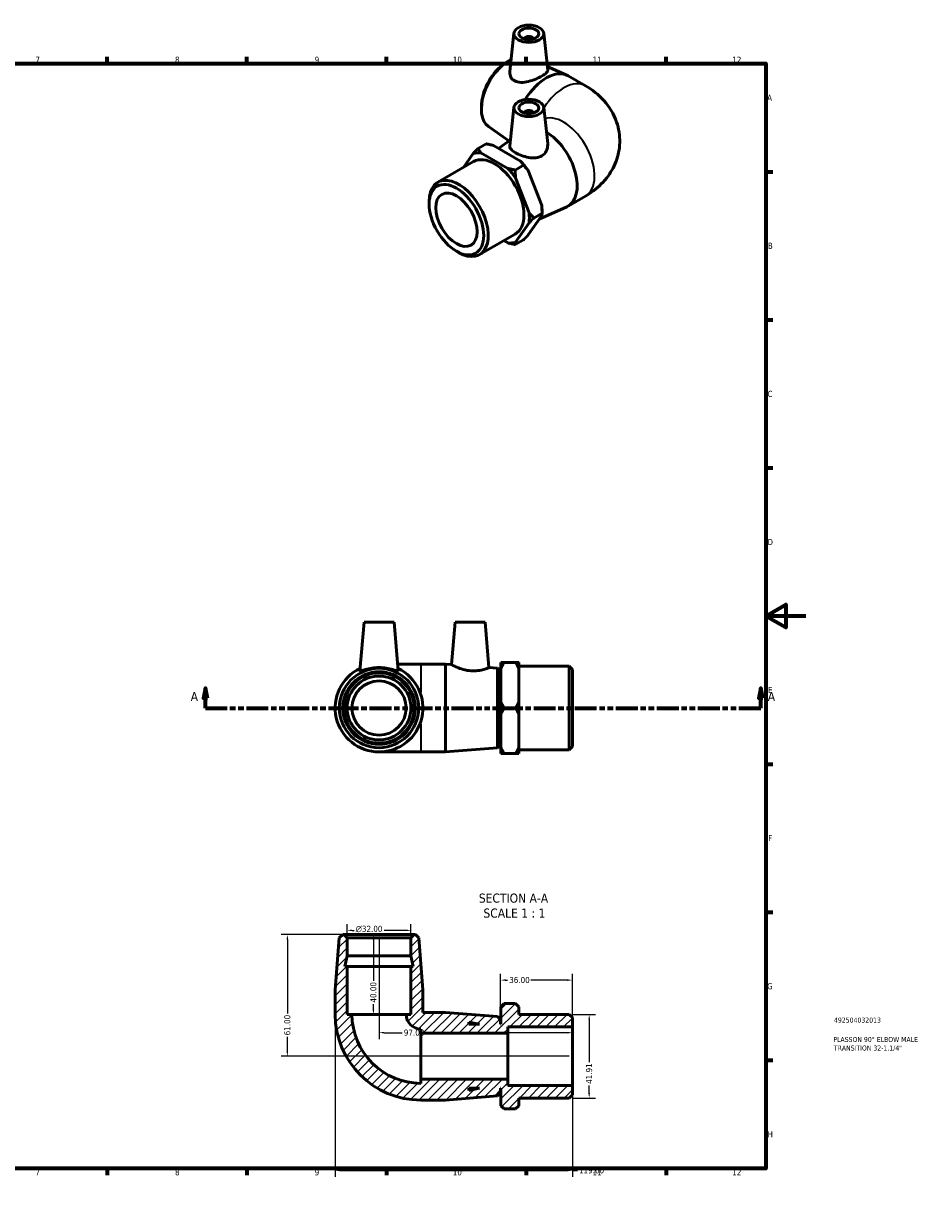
# Model space of a CAD drawing. Header units: millimetres. Extents: x 0 to 897, y -50 to 609.
# Tile 3 of 3: x 449 to 897, y 0 to 594. Entities that reach past the tile are written whole.
import ezdxf

# ---------------------------------------------------------------- set-up
doc = ezdxf.new("R2010")
doc.units = ezdxf.units.MM
doc.linetypes.add('DOUBLE_DASH_CHAIN', pattern=[1.2403, 0.6614, -0.0827, 0.1654, -0.0827, 0.1654, -0.0827])
for name, color, linetype, lineweight in [('Border (ANSI)', 7, 'Continuous', 70), ('Dimension (ANSI)', 7, 'Continuous', 25), ('Hatch (ANSI)', 7, 'Continuous', 18), ('Section Line (ANSI)', 7, 'DOUBLE_DASH_CHAIN', 70), ('Symbol (ANSI)', 7, 'Continuous', 25), ('Title (ISO)', 7, 'Continuous', 50), ('Visible (ANSI)', 7, 'Continuous', 50), ('Visible Narrow (ANSI)', 7, 'Continuous', 35)]:
    doc.layers.add(name, color=color, linetype=linetype, lineweight=lineweight)
doc.styles.add('Label Text (ANSI)', font='tahoma.ttf')
doc.styles.add('Note Text (ANSI)', font='tahoma.ttf')
doc.styles.add('Note Text (ISO)', font='tahoma.ttf')
doc.dimstyles.new('Default - mm (ANSI)', dxfattribs={"dimtxt": 3.048, "dimasz": 2.5, "dimexe": 3.175, "dimexo": 1.6002, "dimgap": 0.8, "dimtad": 0, "dimtoh": 1, "dimrnd": 1e-08, "dimzin": 4, "dimdsep": 46, "dimtxsty": 'Note Text (ANSI)', "dimcen": 0.09, "dimdle": 10, "dimclrd": 256, "dimclre": 256, "dimclrt": 256, "dimadec": 1, "dimazin": 1, "dimtfac": 1, "dimtofl": 0, "dimtmove": 0, "dimatfit": 3, "dimfxl": 1, "dimtolj": 1, "dimtzin": 4, "dimlwd": -1, "dimlwe": -1, "dimarcsym": 0})

# ---------------------------------------------------------------- blocks, each defined once
blk = doc.blocks.new('Borders Default Border')
at = {"layer": 'Border (ANSI)'}
for p, q in [((70.08, 574), (70.08, 577.45)), ((140.17, 574), (140.17, 577.45)), ((210.25, 574), (210.25, 577.45)), ((280.33, 574), (280.33, 577.45)), ((350.42, 574), (350.42, 577.45)), ((490.58, 574), (490.58, 577.45)), ((560.67, 574), (560.67, 577.45)), ((630.75, 574), (630.75, 577.45)), ((700.83, 574), (700.83, 577.45)), ((770.92, 574), (770.92, 577.45)), ((20, 519.75), (16.55, 519.75)), ((821, 519.75), (824.45, 519.75)), ((20, 445.5), (16.55, 445.5)), ((821, 445.5), (824.45, 445.5)), ((20, 371.25), (16.55, 371.25)), ((821, 371.25), (824.45, 371.25)), ((20, 222.75), (16.55, 222.75)), ((821, 222.75), (824.45, 222.75)), ((20, 148.5), (16.55, 148.5)), ((821, 148.5), (824.45, 148.5)), ((20, 74.25), (16.55, 74.25)), ((821, 74.25), (824.45, 74.25)), ((70.08, 20), (70.08, 16.55)), ((140.17, 20), (140.17, 16.55)), ((210.25, 20), (210.25, 16.55)), ((280.33, 20), (280.33, 16.55)), ((350.42, 20), (350.42, 16.55)), ((490.58, 20), (490.58, 16.55)), ((560.67, 20), (560.67, 16.55)), ((630.75, 20), (630.75, 16.55)), ((700.83, 20), (700.83, 16.55)), ((770.92, 20), (770.92, 16.55))]:
    blk.add_line(p, q, dxfattribs=at)
at = {"layer": 'Border (ANSI)', "flags": 128}
for points in [[(420.5, 594), (420.5, 574), (414.73, 584), (426.27, 584), (420.5, 574)], [(20, 20), (20, 574), (821, 574), (821, 20), (20, 20)], [(0, 297), (20, 297), (10, 302.77), (10, 291.23), (20, 297)], [(841, 297), (821, 297), (831, 302.77), (831, 291.23), (821, 297)], [(420.5, 0), (420.5, 20), (414.73, 10), (426.27, 10), (420.5, 20)]]:
    blk.add_lwpolyline(points, dxfattribs=at)
at = {"layer": 'Border (ANSI)', "color": 230, "true_color": 0xff0080, "attachment_point": 7, "style": 'Note Text (ANSI)'}
for s, insert, char_height in [('1', (34.35, 574.4), 3.05), ('2', (104.2, 574.4), 3.05), ('3', (174.26, 574.34), 3.05), ('4', (244.23, 574.4), 3.05), ('5', (314.48, 574.34), 3.05), ('6', (384.49, 574.34), 3.05), ('7', (454.6, 574.4), 3.05), ('8', (524.63, 574.33), 3.05), ('9', (594.7, 574.34), 3.05), ('10', (663.96, 574.34), 3.048), ('11', (734.04, 574.4), 3.048), ('12', (804.13, 574.4), 3.048), ('A', (16.78, 555.35), 3.05), ('A', (821.63, 555.35), 3.05), ('B', (17.15, 481.1), 3.05), ('B', (821.99, 481.1), 3.05), ('C', (16.95, 406.8), 3.05), ('C', (821.8, 406.8), 3.05), ('D', (16.96, 332.6), 3.05), ('D', (821.81, 332.6), 3.05), ('E', (17.21, 258.35), 3.05), ('E', (822.05, 258.35), 3.05), ('F', (17.29, 184.1), 3.05), ('F', (822.14, 184.1), 3.05), ('G', (16.81, 109.79), 3.05), ('G', (821.66, 109.79), 3.05), ('H', (16.97, 35.6), 3.05), ('H', (821.81, 35.6), 3.05), ('1', (34.35, 16.55), 3.05), ('2', (104.2, 16.55), 3.05), ('3', (174.26, 16.49), 3.05), ('4', (244.23, 16.55), 3.05), ('5', (314.48, 16.49), 3.05), ('6', (384.49, 16.49), 3.05), ('7', (454.6, 16.55), 3.05), ('8', (524.63, 16.48), 3.05), ('9', (594.7, 16.49), 3.05), ('10', (663.96, 16.49), 3.048), ('11', (734.04, 16.55), 3.048), ('12', (804.13, 16.55), 3.048)]:
    blk.add_mtext(s, dxfattribs=dict(at, insert=insert, char_height=char_height))
blk = doc.blocks.new('Title Blocks ISO')
at = {"layer": 'Title (ISO)', "color": 232, "true_color": 0xca0064, "style": 'Note Text (ISO)'}
for tag, p in [('PART_NUMBER_001', (34.16, 73.13)), ('DESCRIPTION_001', (33.84, 63.4)), ('DESCRIPTION_002', (34.09, 59.12))]:
    blk.add_attdef(tag, p, '', height=2.5, dxfattribs=at)
blk = doc.blocks.new('2dTransSection0')
at = {"layer": 'Section Line (ANSI)', "linetype": 'Continuous'}
for p, q in [((539.86, 260.86), (538.86, 255.86)), ((538.86, 255.86), (540.86, 255.86)), ((539.86, 255.86), (539.86, 260.86)), ((540.86, 255.86), (539.86, 260.86)), ((539.86, 250.86), (539.86, 255.86)), ((818.47, 260.86), (817.47, 255.86)), ((817.47, 255.86), (819.47, 255.86)), ((818.47, 255.86), (818.47, 260.86)), ((819.47, 255.86), (818.47, 260.86)), ((818.47, 250.86), (818.47, 255.86)), ((539.86, 250.86), (550.85, 250.86)), ((807.48, 250.86), (818.47, 250.86))]:
    blk.add_line(p, q, dxfattribs=at)
at = {"layer": 'Section Line (ANSI)', "linetype": 'DOUBLE_DASH_CHAIN', "ltscale": 16.597679}
blk.add_line((539.86, 250.86), (818.47, 250.86), dxfattribs=at)
at = {"layer": 'Section Line (ANSI)', "linetype": 'Continuous', "flags": 128}
for points in [[(540.86, 255.86), (539.86, 260.86), (538.86, 255.86), (540.86, 255.86)], [(819.47, 255.86), (818.47, 260.86), (817.47, 255.86), (819.47, 255.86)]]:
    blk.add_lwpolyline(points, dxfattribs=at)
at = {"layer": 'Section Line (ANSI)'}
for points in [[(540.86, 255.86), (539.86, 260.86), (538.86, 255.86), (540.86, 255.86)], [(819.47, 255.86), (818.47, 260.86), (817.47, 255.86), (819.47, 255.86)]]:
    blk.add_solid(points, dxfattribs=at)
at = {"layer": 'Section Line (ANSI)', "char_height": 4.57, "attachment_point": 7, "style": 'Label Text (ANSI)'}
for insert in [(532.5, 254.36), (821.94, 254.36)]:
    blk.add_mtext('A', dxfattribs=dict(at, insert=insert))
blk = doc.blocks.new('*D7')
at = {"layer": 'Defpoints', "color": 0, "transparency": 16777216}
for p in [(610.98, 139.36), (610.98, 135.66), (642.98, 135.66)]:
    blk.add_point(p, dxfattribs=at)
at = {"layer": 'Dimension (ANSI)', "transparency": 16777216}
for p, q in [((610.98, 137.26), (610.98, 142.54)), ((613.48, 139.36), (614.42, 139.36)), ((640.48, 139.36), (629.57, 139.36)), ((642.98, 137.26), (642.98, 142.54))]:
    blk.add_line(p, q, dxfattribs=at)
for points in [[(613.48, 139.78), (613.48, 138.95), (610.98, 139.36)], [(640.48, 139.78), (640.48, 138.95), (642.98, 139.36)]]:
    blk.add_solid(points, dxfattribs=at)
at = {"layer": 'Dimension (ANSI)', "color": 230, "true_color": 0xff0080, "transparency": 16777216, "insert": (615.22, 141.66), "char_height": 3.048, "attachment_point": 1, "style": 'Note Text (ANSI)'}
blk.add_mtext('\\A1;\\fAIGDT|b0|i0;\\H3.0480;\\ln\\fTahoma|b0|i0;\\H3.0480;32.00', dxfattribs=at)
blk = doc.blocks.new('*D8')
at = {"layer": 'Defpoints', "color": 0, "transparency": 16777216}
for p in [(609.38, 137.26), (580.98, 76.26), (723.98, 76.26)]:
    blk.add_point(p, dxfattribs=at)
at = {"layer": 'Dimension (ANSI)', "transparency": 16777216}
for p, q in [((607.78, 137.26), (577.81, 137.26)), ((580.98, 134.76), (580.98, 97.6)), ((580.98, 78.76), (580.98, 85.92)), ((722.38, 76.26), (577.81, 76.26))]:
    blk.add_line(p, q, dxfattribs=at)
for points in [[(580.56, 134.76), (581.4, 134.76), (580.98, 137.26)], [(580.56, 78.76), (581.4, 78.76), (580.98, 76.26)]]:
    blk.add_solid(points, dxfattribs=at)
at = {"layer": 'Dimension (ANSI)', "color": 230, "true_color": 0xff0080, "transparency": 16777216, "insert": (579.39, 86.72), "char_height": 3.048, "attachment_point": 1, "rotation": 90, "style": 'Note Text (ANSI)'}
blk.add_mtext('\\A1;61.00', dxfattribs=at)
blk = doc.blocks.new('*D9')
at = {"layer": 'Defpoints', "color": 0, "transparency": 16777216}
for p in [(604.98, 97.26), (723.98, 61.59), (723.98, 18.96)]:
    blk.add_point(p, dxfattribs=at)
at = {"layer": 'Dimension (ANSI)', "transparency": 16777216}
for p, q in [((604.98, 95.66), (604.98, 15.79)), ((723.98, 59.99), (723.98, 15.79)), ((607.48, 18.96), (721.48, 18.96)), ((723.98, 18.96), (726.48, 18.96))]:
    blk.add_line(p, q, dxfattribs=at)
for points in [[(607.48, 19.38), (607.48, 18.55), (604.98, 18.96)], [(721.48, 19.38), (721.48, 18.55), (723.98, 18.96)]]:
    blk.add_solid(points, dxfattribs=at)
at = {"layer": 'Dimension (ANSI)', "color": 230, "true_color": 0xff0080, "transparency": 16777216, "insert": (727.28, 20.55), "char_height": 3.048, "attachment_point": 1, "style": 'Note Text (ANSI)'}
blk.add_mtext('\\A1;119.00', dxfattribs=at)
blk = doc.blocks.new('*D10')
at = {"layer": 'Defpoints', "color": 0, "transparency": 16777216}
for p in [(722.38, 97.21), (722.38, 55.3), (732.38, 55.3)]:
    blk.add_point(p, dxfattribs=at)
at = {"layer": 'Dimension (ANSI)', "transparency": 16777216}
for p, q in [((723.98, 97.21), (735.56, 97.21)), ((732.38, 94.71), (732.38, 73.21)), ((732.38, 57.8), (732.38, 61.6)), ((723.98, 55.3), (735.56, 55.3))]:
    blk.add_line(p, q, dxfattribs=at)
for points in [[(731.96, 94.71), (732.8, 94.71), (732.38, 97.21)], [(731.96, 57.8), (732.8, 57.8), (732.38, 55.3)]]:
    blk.add_solid(points, dxfattribs=at)
at = {"layer": 'Dimension (ANSI)', "color": 230, "true_color": 0xff0080, "transparency": 16777216, "insert": (730.8, 62.4), "char_height": 3.048, "attachment_point": 1, "rotation": 90, "style": 'Note Text (ANSI)'}
blk.add_mtext('\\A1;41.91', dxfattribs=at)
blk = doc.blocks.new('*D11')
at = {"layer": 'Defpoints', "color": 0, "transparency": 16777216}
for p in [(626.98, 137.26), (624.15, 97.26), (626.98, 97.26)]:
    blk.add_point(p, dxfattribs=at)
at = {"layer": 'Dimension (ANSI)', "transparency": 16777216}
for p, q in [((624.15, 134.76), (624.15, 114.14)), ((624.15, 99.76), (624.15, 102.37))]:
    blk.add_line(p, q, dxfattribs=at)
for points in [[(623.73, 134.76), (624.56, 134.76), (624.15, 137.26)], [(623.73, 99.76), (624.56, 99.76), (624.15, 97.26)]]:
    blk.add_solid(points, dxfattribs=at)
at = {"layer": 'Dimension (ANSI)', "color": 230, "true_color": 0xff0080, "transparency": 16777216, "insert": (622.56, 103.17), "char_height": 3.048, "attachment_point": 1, "rotation": 90, "style": 'Note Text (ANSI)'}
blk.add_mtext('\\A1;40.00', dxfattribs=at)
blk = doc.blocks.new('*D12')
at = {"layer": 'Defpoints', "color": 0, "transparency": 16777216}
for p in [(687.98, 114.43), (687.98, 94.46), (723.98, 90.93)]:
    blk.add_point(p, dxfattribs=at)
at = {"layer": 'Dimension (ANSI)', "transparency": 16777216}
for p, q in [((687.98, 96.06), (687.98, 117.6)), ((690.48, 114.43), (691.46, 114.43)), ((721.48, 114.43), (703.12, 114.43)), ((723.98, 92.53), (723.98, 117.6))]:
    blk.add_line(p, q, dxfattribs=at)
for points in [[(690.48, 114.84), (690.48, 114.01), (687.98, 114.43)], [(721.48, 114.84), (721.48, 114.01), (723.98, 114.43)]]:
    blk.add_solid(points, dxfattribs=at)
at = {"layer": 'Dimension (ANSI)', "color": 230, "true_color": 0xff0080, "transparency": 16777216, "insert": (692.26, 116.01), "char_height": 3.048, "attachment_point": 1, "style": 'Note Text (ANSI)'}
blk.add_mtext('\\A1;36.00', dxfattribs=at)
blk = doc.blocks.new('*D13')
at = {"layer": 'Defpoints', "color": 0, "transparency": 16777216}
for p in [(626.98, 137.26), (626.98, 88.06), (723.98, 76.26)]:
    blk.add_point(p, dxfattribs=at)
at = {"layer": 'Dimension (ANSI)', "transparency": 16777216}
for p, q in [((626.98, 135.66), (626.98, 84.88)), ((629.48, 88.06), (638.62, 88.06)), ((721.48, 88.06), (650.34, 88.06))]:
    blk.add_line(p, q, dxfattribs=at)
for points in [[(629.48, 88.48), (629.48, 87.64), (626.98, 88.06)], [(721.48, 88.48), (721.48, 87.64), (723.98, 88.06)]]:
    blk.add_solid(points, dxfattribs=at)
at = {"layer": 'Dimension (ANSI)', "color": 230, "true_color": 0xff0080, "transparency": 16777216, "insert": (639.42, 89.65), "char_height": 3.048, "attachment_point": 1, "style": 'Note Text (ANSI)'}
blk.add_mtext('\\A1;97.00', dxfattribs=at)

msp = doc.modelspace()

# ---------------------------------------------------------------- hatches: boundary and pattern name
at = {"layer": 'Hatch (ANSI)'}
h = msp.add_hatch(dxfattribs=at)
h.set_pattern_fill('ANSI31', color=256, scale=25.4, style=0)
h.set_pattern_definition([(45, (0, 0), (-2.245064, 2.245064), [])])
edge = h.paths.add_edge_path()
edge.add_line((642.98, 121.257), (642.98, 97.257))
edge.add_line((642.98, 97.257), (640.58, 97.257))
edge.add_ellipse((647.98, 97.257), major_axis=(-7.4, 0), ratio=1, start_angle=0, end_angle=90)
edge.add_line((647.98, 89.857), (647.98, 87.757))
edge.add_line((647.98, 87.757), (691.58, 87.757))
edge.add_line((691.58, 87.757), (691.58, 90.926))
edge.add_line((691.58, 90.926), (723.98, 90.926))
edge.add_line((723.98, 90.926), (723.98, 95.612))
edge.add_line((723.98, 95.612), (722.38, 97.212))
edge.add_line((722.38, 97.212), (697.08, 97.212))
edge.add_line((697.08, 97.212), (697.08, 101.057))
edge.add_line((697.08, 101.057), (695.48, 102.657))
edge.add_line((695.48, 102.657), (689.68, 102.657))
edge.add_line((689.68, 102.657), (688.08, 101.057))
edge.add_line((688.08, 101.057), (688.08, 92.257))
edge.add_line((688.08, 92.257), (687.98, 92.257))
edge.add_line((687.98, 92.257), (687.98, 94.457))
edge.add_line((687.98, 94.457), (686.385, 96.184))
edge.add_line((686.385, 96.184), (660.314, 98.257))
edge.add_line((660.314, 98.257), (648.98, 98.257))
edge.add_line((648.98, 98.257), (648.98, 109.591))
edge.add_line((648.98, 109.591), (646.907, 135.662))
edge.add_line((646.907, 135.662), (645.18, 137.257))
edge.add_line((645.18, 137.257), (644.58, 137.257))
edge.add_line((644.58, 137.257), (642.98, 135.657))
edge.add_line((642.98, 135.657), (642.98, 126.591))
edge.add_line((642.98, 126.591), (644.114, 121.257))
edge.add_line((644.114, 121.257), (642.98, 121.257))
h.paths.add_polyline_path([(671.98, 93.391), (677.314, 92.257), (671.98, 92.257)], flags=0)
edge = h.paths.add_edge_path()
edge.add_ellipse((647.98, 97.257), major_axis=(-43, 0), ratio=1, start_angle=0, end_angle=90)
edge.add_line((647.98, 54.257), (660.314, 54.257))
edge.add_line((660.314, 54.257), (686.385, 56.33))
edge.add_line((686.385, 56.33), (687.98, 58.057))
edge.add_line((687.98, 58.057), (687.98, 60.257))
edge.add_line((687.98, 60.257), (688.08, 60.257))
edge.add_line((688.08, 60.257), (688.08, 51.457))
edge.add_line((688.08, 51.457), (689.68, 49.857))
edge.add_line((689.68, 49.857), (695.48, 49.857))
edge.add_line((695.48, 49.857), (697.08, 51.457))
edge.add_line((697.08, 51.457), (697.08, 55.302))
edge.add_line((697.08, 55.302), (722.38, 55.302))
edge.add_line((722.38, 55.302), (723.98, 56.902))
edge.add_line((723.98, 56.902), (723.98, 61.589))
edge.add_line((723.98, 61.589), (691.58, 61.589))
edge.add_line((691.58, 61.589), (691.58, 64.757))
edge.add_line((691.58, 64.757), (647.98, 64.757))
edge.add_line((647.98, 64.757), (647.98, 62.657))
edge.add_ellipse((647.98, 97.257), major_axis=(0, -34.6), ratio=1, start_angle=270, end_angle=360, ccw=False)
edge.add_line((613.38, 97.257), (610.98, 97.257))
edge.add_line((610.98, 97.257), (610.98, 121.257))
edge.add_line((610.98, 121.257), (609.847, 121.257))
edge.add_line((609.847, 121.257), (610.98, 126.591))
edge.add_line((610.98, 126.591), (610.98, 135.657))
edge.add_line((610.98, 135.657), (609.38, 137.257))
edge.add_line((609.38, 137.257), (608.78, 137.257))
edge.add_line((608.78, 137.257), (607.053, 135.662))
edge.add_line((607.053, 135.662), (604.98, 109.591))
edge.add_line((604.98, 109.591), (604.98, 97.257))
h.paths.add_polyline_path([(677.314, 60.257), (671.98, 59.124), (671.98, 60.257)], flags=0)

# ---------------------------------------------------------------- linework, layer by layer
at = {"layer": 'Visible (ANSI)'}
for p, q in [((694.632, 589.217), (692.575, 570.034)), ((709.604, 589.217), (711.585, 570.74)), ((700.118, 586.499), (700.118, 586.312)), ((704.118, 586.499), (704.118, 586.312)), ((690.097, 574.194), (691.114, 574.886)), ((711.385, 572.603), (721.167, 568.174)), ((721.806, 567.846), (730.527, 562.824)), ((678.443, 553.955), (678.354, 552.728)), ((694.632, 552.04), (692.555, 532.672)), ((700.118, 549.322), (700.118, 549.135)), ((704.118, 549.322), (704.118, 549.135)), ((709.604, 552.04), (711.555, 533.843)), ((681.901, 542.481), (692.092, 535.208)), ((686.892, 531.497), (692.888, 535.776)), ((674.225, 528.919), (669.313, 521.91)), ((680.728, 533.744), (676.627, 531.382)), ((691.623, 521.443), (678.035, 529.268)), ((684.399, 532.933), (697.987, 525.108)), ((656.482, 514.521), (674.372, 524.823)), ((695.294, 520.632), (699.395, 522.994)), ((701.797, 520.371), (708.591, 502.853)), ((702.227, 499.188), (695.433, 516.706)), ((721.806, 502.57), (730.527, 507.592)), ((652.122, 503.592), (652.122, 504.895)), ((707.339, 495.982), (721.167, 502.243)), ((708.729, 500.23), (708.729, 498.927)), ((695.433, 484.409), (702.227, 494.102)), ((708.591, 497.767), (701.797, 488.074)), ((704.628, 496.565), (708.729, 498.927)), ((677.396, 478.203), (695.286, 488.505)), ((689.595, 485.227), (691.623, 484.06)), ((699.395, 485.61), (695.294, 483.249)), ((665.755, 479.917), (666.882, 479.263)), ((619.48, 293.859), (617.353, 269.545)), ((619.48, 293.859), (634.48, 293.859)), ((634.48, 293.859), (636.607, 269.545)), ((665.13, 293.859), (663.272, 272.624)), ((665.13, 293.859), (680.13, 293.859)), ((680.13, 293.859), (682.119, 271.125)), ((688.08, 270.611), (688.08, 273.722)), ((689.68, 273.722), (695.48, 273.722)), ((697.08, 273.722), (697.08, 270.611)), ((647.98, 272.859), (636.318, 272.859)), ((660.314, 272.859), (647.98, 272.859)), ((660.314, 272.859), (660.314, 228.859)), ((663.272, 272.624), (660.314, 272.859)), ((686.385, 270.786), (682.119, 271.125)), ((686.385, 230.932), (686.385, 270.786)), ((687.98, 269.059), (686.385, 270.786)), ((687.98, 269.059), (687.98, 232.659)), ((688.08, 253.969), (688.08, 270.611)), ((722.38, 271.814), (697.08, 271.814)), ((697.08, 270.611), (697.08, 253.969)), ((722.38, 229.904), (722.38, 271.814)), ((723.98, 270.214), (722.38, 271.814)), ((723.98, 270.214), (723.98, 231.504)), ((688.08, 266.859), (687.98, 266.859)), ((688.08, 247.748), (688.08, 253.969)), ((689.68, 250.859), (695.48, 250.859)), ((697.08, 253.969), (697.08, 247.748)), ((688.08, 231.106), (688.08, 247.748)), ((697.08, 247.748), (697.08, 231.106)), ((687.98, 232.659), (686.385, 230.932)), ((688.08, 234.859), (687.98, 234.859)), ((626.98, 228.859), (647.98, 228.859)), ((660.314, 228.859), (647.98, 228.859)), ((686.385, 230.932), (660.314, 228.859)), ((688.08, 227.996), (688.08, 231.106)), ((689.68, 227.996), (695.48, 227.996)), ((697.08, 231.106), (697.08, 227.996)), ((722.38, 229.904), (697.08, 229.904)), ((723.98, 231.504), (722.38, 229.904)), ((608.78, 137.257), (607.053, 135.662)), ((609.38, 137.257), (608.78, 137.257)), ((610.98, 135.657), (609.38, 137.257)), ((644.58, 137.257), (609.38, 137.257)), ((644.58, 137.257), (642.98, 135.657)), ((645.18, 137.257), (644.58, 137.257)), ((646.907, 135.662), (645.18, 137.257)), ((607.053, 135.662), (604.98, 109.591)), ((610.98, 126.591), (610.98, 135.657)), ((610.98, 135.657), (642.98, 135.657)), ((642.98, 135.657), (642.98, 126.591)), ((648.98, 109.591), (646.907, 135.662)), ((609.847, 121.257), (610.98, 126.591)), ((610.98, 126.591), (642.98, 126.591)), ((642.98, 126.591), (644.114, 121.257)), ((610.98, 121.257), (609.847, 121.257)), ((610.98, 97.257), (610.98, 121.257)), ((610.98, 121.257), (642.98, 121.257)), ((642.98, 121.257), (642.98, 97.257)), ((644.114, 121.257), (642.98, 121.257)), ((604.98, 109.591), (604.98, 97.257)), ((648.98, 98.257), (648.98, 109.591)), ((689.68, 102.657), (688.08, 101.057)), ((688.08, 101.057), (688.08, 92.257)), ((689.68, 102.657), (695.48, 102.657)), ((697.08, 101.057), (695.48, 102.657)), ((697.08, 97.212), (697.08, 101.057)), ((613.38, 97.257), (610.98, 97.257)), ((613.38, 97.257), (640.58, 97.257)), ((642.98, 97.257), (640.58, 97.257)), ((660.314, 98.257), (648.98, 98.257)), ((686.385, 96.184), (660.314, 98.257)), ((687.98, 94.457), (686.385, 96.184)), ((722.38, 97.212), (697.08, 97.212)), ((723.98, 95.612), (722.38, 97.212)), ((723.98, 90.926), (723.98, 95.612)), ((647.98, 89.857), (647.98, 87.757)), ((671.98, 93.391), (677.314, 92.257)), ((671.98, 92.257), (671.98, 93.391)), ((677.314, 92.257), (671.98, 92.257)), ((687.98, 92.257), (687.98, 94.457)), ((688.08, 92.257), (687.98, 92.257)), ((691.58, 87.757), (691.58, 90.926)), ((691.58, 90.926), (723.98, 90.926)), ((723.98, 90.926), (723.98, 61.589)), ((647.98, 87.757), (691.58, 87.757)), ((647.98, 87.757), (647.98, 64.757)), ((691.58, 87.757), (691.58, 64.757)), ((691.58, 64.757), (647.98, 64.757)), ((647.98, 64.757), (647.98, 62.657)), ((677.314, 60.257), (671.98, 59.124)), ((671.98, 59.124), (671.98, 60.257)), ((671.98, 60.257), (677.314, 60.257)), ((687.98, 58.057), (687.98, 60.257)), ((687.98, 60.257), (688.08, 60.257)), ((688.08, 60.257), (688.08, 51.457)), ((691.58, 61.589), (691.58, 64.757)), ((723.98, 61.589), (691.58, 61.589)), ((723.98, 56.902), (723.98, 61.589)), ((647.98, 54.257), (660.314, 54.257)), ((660.314, 54.257), (686.385, 56.33)), ((686.385, 56.33), (687.98, 58.057)), ((697.08, 51.457), (697.08, 55.302)), ((697.08, 55.302), (722.38, 55.302)), ((722.38, 55.302), (723.98, 56.902)), ((688.08, 51.457), (689.68, 49.857)), ((695.48, 49.857), (689.68, 49.857)), ((695.48, 49.857), (697.08, 51.457))]:
    msp.add_line(p, q, dxfattribs=at)
for radius in [19.927, 18.2, 17.6, 16, 13.6]:
    msp.add_circle((626.98, 250.859), radius, dxfattribs=at)
for centre, radius, start, end in [((626.98, 250.859), 22, 115.661278, 64.338722), ((647.98, 97.257), 43, 180, 270), ((647.98, 97.257), 34.6, 180, 270), ((647.98, 97.257), 7.4, 180, 270)]:
    msp.add_arc(centre, radius, start, end, dxfattribs=at)
for centre, major_axis, ratio in [((702.118, 588.951), (-7.5, 0), 0.5758617), ((702.118, 588.951), (-5, 0), 0.5758617), ((702.118, 551.774), (-7.5, 0), 0.5758617), ((702.118, 551.774), (-5, 0), 0.5758617), ((665.808, 495.71), (-9.659, 16.773), 0.5780931), ((665.808, 495.71), (-7.32, 12.711), 0.5780931)]:
    msp.add_ellipse(centre, major_axis=major_axis, ratio=ratio, dxfattribs=at)
for centre, major_axis, ratio, start_param, end_param in [((702.118, 586.499), (-2, 0), 0.5758617, 2.9729035, 6.4518745), ((692.392, 559.398), (-9.944, -17.268), 0.5780931, 3.8654975, 6.2268191), ((691.264, 560.047), (-9.082, -15.772), 0.5780931, 4.0158162, 5.4089618), ((710.827, 548.781), (10.979, 19.065), 0.5780931, 0, 1.5265753), ((702.118, 549.322), (2, 0), 0.5758617, 6.1144961, 9.5934671), ((710.827, 521.635), (10.979, -19.065), 0.5780931, 6.2268191, 8.6339024), ((684.829, 506.664), (-12.376, 21.491), 0.5780931, 5.897566, 6.1490733), ((684.829, 506.664), (-10.457, 18.159), 0.5780931, 3.1415927, 6.2831853), ((691.193, 510.329), (-12.376, 21.491), 0.5780931, 4.8503684, 5.1018757), ((684.829, 506.664), (12.376, -21.491), 0.5780931, 1.7087758, 1.9602831), ((666.939, 496.362), (10.457, -18.159), 0.5780931, 5.4958534, 10.2121098), ((684.829, 506.664), (12.376, -21.491), 0.5780931, 0.6615782, 0.9130855), ((691.193, 510.329), (-12.376, 21.491), 0.5780931, 3.9289245, 4.0546782), ((684.829, 506.664), (12.376, -21.491), 0.5780931, 5.897566, 6.1490733)]:
    msp.add_ellipse(centre, major_axis=major_axis, ratio=ratio, start_param=start_param, end_param=end_param, dxfattribs=at)
for points, knots in [([(711.584, 570.74), (711.589, 570.697), (711.591, 570.655), (711.585, 570.217), (711.345, 569.772), (710.359, 568.807), (709.611, 568.284), (707.859, 567.275), (706.758, 566.734), (704.381, 565.762), (703.103, 565.333), (700.694, 564.742), (699.393, 564.543), (696.992, 564.584), (695.89, 564.833), (695.024, 565.295)], [3.5570156, 3.5570156, 3.5570156, 3.5570156, 3.5966838, 3.5966838, 3.9683323, 3.9683323, 4.3399809, 4.3399809, 4.7116294, 4.7116294, 5.0832779, 5.0832779, 5.4657003, 5.4657003, 5.8481226, 5.8481226, 5.8481226, 5.8481226]), ([(695.024, 565.295), (694.226, 565.722), (693.553, 566.375), (692.698, 567.944), (692.515, 568.854), (692.555, 569.811), (692.563, 569.922), (692.576, 570.034)], [0, 0, 0, 0, 0.35270019, 0.35270019, 0.70540039, 0.70540039, 0.75131423, 0.75131423, 0.75131423, 0.75131423]), ([(730.527, 562.824), (733.808, 560.934), (737.015, 558.522), (742.428, 552.404), (744.705, 548.827), (747.219, 541.426), (747.787, 537.897), (747.594, 531.123), (746.931, 527.903), (744.672, 521.833), (743.021, 519.046), (738.869, 513.742), (736.269, 511.425), (732.58, 508.833), (731.558, 508.186), (730.527, 507.592)], [4.712389, 4.712389, 4.712389, 4.712389, 5.0265482, 5.0265482, 5.3046089, 5.3046089, 5.5141278, 5.5141278, 5.7089501, 5.7089501, 5.9213233, 5.9213233, 6.1844181, 6.1844181, 6.2831853, 6.2831853, 6.2831853, 6.2831853]), ([(708.631, 527.784), (707.772, 527.257), (706.698, 526.903), (704.38, 526.646), (703.136, 526.733), (700.82, 527.141), (699.584, 527.492), (697.296, 528.344), (696.245, 528.842), (694.571, 529.807), (693.841, 530.334), (692.849, 531.37), (692.586, 531.883), (692.543, 532.468), (692.545, 532.569), (692.556, 532.672)], [0, 0, 0, 0, 0.3527002, 0.3527002, 0.7054004, 0.7054004, 1.06066, 1.06066, 1.4159196, 1.4159196, 1.7711792, 1.7711792, 2.1264388, 2.1264388, 2.1993587, 2.1993587, 2.1993587, 2.1993587]), ([(711.554, 533.842), (711.577, 533.628), (711.589, 533.414), (711.596, 532.203), (711.356, 531.117), (710.34, 529.19), (709.562, 528.356), (708.631, 527.784)], [5.00257542, 5.00257542, 5.00257542, 5.00257542, 5.08327794, 5.08327794, 5.46570028, 5.46570028, 5.84812261, 5.84812261, 5.84812261, 5.84812261]), ([(636.602, 269.512), (636.559, 269.429), (636.275, 269.47), (635.241, 269.757), (634.491, 269.994), (632.803, 270.442), (631.742, 270.686), (629.424, 271.029), (628.165, 271.125), (625.796, 271.125), (624.537, 271.029), (622.218, 270.686), (621.158, 270.442), (619.47, 269.994), (618.72, 269.757), (617.686, 269.47), (617.402, 269.429), (617.354, 269.521), (617.352, 269.533), (617.354, 269.546)], [0, 0, 0, 0, 0.3527002, 0.3527002, 0.7054004, 0.7054004, 1.06066, 1.06066, 1.4159196, 1.4159196, 1.7711792, 1.7711792, 2.1264388, 2.1264388, 2.4791389, 2.4791389, 2.8318391, 2.8318391, 2.8728115, 2.8728115, 2.8728115, 2.8728115]), ([(682.119, 271.125), (682.119, 271.125), (681.892, 271.029), (680.976, 270.686), (680.287, 270.442), (678.701, 269.994), (677.692, 269.757), (675.448, 269.47), (674.213, 269.429), (671.77, 269.601), (670.441, 269.845), (668.025, 270.511), (666.935, 270.923), (665.239, 271.638), (664.506, 271.993), (663.522, 272.488), (663.272, 272.624), (663.272, 272.624)], [1.4159196, 1.4159196, 1.4159196, 1.4159196, 1.7711792, 1.7711792, 2.1264388, 2.1264388, 2.4791389, 2.4791389, 2.8318391, 2.8318391, 3.2142615, 3.2142615, 3.5966838, 3.5966838, 3.9683323, 3.9683323, 4.3399809, 4.3399809, 4.3399809, 4.3399809])]:
    msp.add_open_spline(points, degree=3, knots=knots, dxfattribs=at)
for points in [[(676.627, 531.382), (675.317, 530.071), (674.225, 528.919)], [(678.035, 529.268), (677.281, 530.251), (676.627, 531.382)], [(680.728, 533.744), (682.692, 533.367), (684.399, 532.933)], [(697.987, 525.108), (698.741, 524.125), (699.395, 522.994)], [(699.395, 522.994), (700.705, 521.683), (701.797, 520.371)], [(695.294, 520.632), (693.33, 521.009), (691.623, 521.443)], [(695.433, 516.706), (695.294, 518.567), (695.294, 520.632)], [(704.628, 496.565), (703.318, 497.877), (702.227, 499.188)], [(708.591, 502.853), (708.729, 500.992), (708.729, 498.927)], [(702.227, 494.102), (703.318, 495.254), (704.628, 496.565)], [(708.729, 498.927), (708.729, 498.37), (708.591, 497.767)], [(701.797, 488.074), (700.705, 486.922), (699.395, 485.61)], [(691.623, 484.06), (693.33, 483.626), (695.294, 483.249)], [(695.294, 483.249), (695.294, 483.806), (695.433, 484.409)], [(688.08, 270.611), (688.754, 272.118), (689.68, 273.722)], [(689.68, 273.722), (688.754, 273.722), (688.08, 273.722)], [(695.48, 273.722), (696.406, 272.118), (697.08, 270.611)], [(697.08, 273.722), (696.406, 273.722), (695.48, 273.722)], [(689.68, 250.859), (688.754, 252.463), (688.08, 253.969)], [(688.08, 247.748), (688.754, 249.255), (689.68, 250.859)], [(697.08, 253.969), (696.406, 252.463), (695.48, 250.859)], [(695.48, 250.859), (696.406, 249.255), (697.08, 247.748)], [(689.68, 227.996), (688.754, 229.6), (688.08, 231.106)], [(688.08, 227.996), (688.754, 227.996), (689.68, 227.996)], [(697.08, 231.106), (696.406, 229.6), (695.48, 227.996)], [(695.48, 227.996), (696.406, 227.996), (697.08, 227.996)]]:
    msp.add_rational_spline(points, [1, 1.00246961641, 1], degree=2, dxfattribs=at)
msp.add_open_spline([(636.607, 269.546), (636.608, 269.533), (636.607, 269.521), (636.602, 269.512)], degree=3, dxfattribs=at)
at = {"layer": 'Visible Narrow (ANSI)'}
for p, q in [((647.98, 272.815), (647.98, 258.734)), ((647.98, 242.984), (647.98, 228.903))]:
    msp.add_line(p, q, dxfattribs=at)
for centre, major_axis, start_param, end_param in [((719.548, 543.759), (10.979, 19.065), 0, 1.4756329), ((719.548, 526.657), (-10.979, 19.065), 3.1415927, 6.1438548)]:
    msp.add_ellipse(centre, major_axis=major_axis, ratio=0.5780931, start_param=start_param, end_param=end_param, dxfattribs=at)

# ---------------------------------------------------------------- block references
msp.add_blockref('Borders Default Border', (0, 0))
msp.add_blockref('Title Blocks ISO', (821, 20)).add_auto_attribs({'PART_NUMBER_001': '492504032013', 'DESCRIPTION_001': 'PLASSON 90° ELBOW MALE', 'DESCRIPTION_002': 'TRANSITION 32-1.1/4"'})
at = {"layer": 'Section Line (ANSI)'}
msp.add_blockref('2dTransSection0', (0, 0), dxfattribs=at)

# ---------------------------------------------------------------- texts
at = {"layer": 'Symbol (ANSI)', "char_height": 4.572, "attachment_point": 7, "style": 'Label Text (ANSI)'}
for s, insert in [('SECTION A-A', (677.005, 153.164)), ('SCALE 1 : 1', (679.325, 145.651))]:
    msp.add_mtext(s, dxfattribs=dict(at, insert=insert))

# ---------------------------------------------------------------- dimensions: what is measured, and where the dimension line sits
at = {"layer": 'Dimension (ANSI)'}
for base, p1, p2, angle, override, picture, middle in [((580.98, 76.257), (609.38, 137.257), (723.98, 76.257), 90, {"dimtoh": 0, "dimdec": 2, "dimtp": 0, "dimtm": 0, "dimtdec": 2, "dimatfit": 1}, '*D8', (580.98, 91.757)), ((624.147, 97.257), (626.98, 137.257), (626.98, 97.257), 270, {"dimtoh": 0, "dimdec": 2, "dimse1": 1, "dimse2": 1, "dimtp": 0, "dimtm": 0, "dimtdec": 2, "dimatfit": 1}, '*D11', (624.147, 108.257)), ((732.38, 55.302), (722.38, 97.212), (722.38, 55.302), 90, {"dimtoh": 0, "dimdec": 2, "dimtp": 0, "dimtm": 0, "dimtdec": 2, "dimatfit": 1}, '*D10', (732.38, 67.405))]:
    dim = msp.add_linear_dim(base=base, p1=p1, p2=p2, angle=angle, dimstyle='Default - mm (ANSI)', override=override, dxfattribs=at)
    dim.commit()
    dim.dimension.update_dxf_attribs({"geometry": picture, "text_midpoint": middle, "dimtype": 160})
dim = msp.add_linear_dim(base=(610.98, 139.362), p1=(642.98, 135.657), p2=(610.98, 135.657), angle=180, text='\\fAIGDT|b0|i0;\\H3.0480;\\ln\\fTahoma|b0|i0;\\H3.0480;<>', dimstyle='Default - mm (ANSI)', override={"dimtoh": 0, "dimdec": 2, "dimtp": 0, "dimtm": 0, "dimtdec": 2, "dimatfit": 1}, dxfattribs=at)
dim.commit()
dim.dimension.update_dxf_attribs({"geometry": '*D7', "text_midpoint": (621.997, 139.362), "dimtype": 160})
for base, p1, p2, override, picture, middle in [((626.98, 88.06), (723.98, 76.257), (626.98, 137.257), {"dimtoh": 0, "dimdec": 2, "dimse1": 1, "dimtp": 0, "dimtm": 0, "dimtdec": 2, "dimatfit": 1}, '*D13', (644.48, 88.06)), ((687.98, 114.425), (723.98, 90.926), (687.98, 94.457), {"dimtoh": 0, "dimdec": 2, "dimtp": 0, "dimtm": 0, "dimtdec": 2, "dimatfit": 1}, '*D12', (697.29, 114.425)), ((723.98, 18.963), (604.98, 97.257), (723.98, 61.589), {"dimtoh": 0, "dimdec": 2, "dimtp": 0, "dimtm": 0, "dimtdec": 2, "dimatfit": 2}, '*D9', (733.32, 18.963))]:
    dim = msp.add_linear_dim(base=base, p1=p1, p2=p2, dimstyle='Default - mm (ANSI)', override=override, dxfattribs=at)
    dim.commit()
    dim.dimension.update_dxf_attribs({"geometry": picture, "text_midpoint": middle, "dimtype": 160})

doc.saveas('drawing.dxf')
